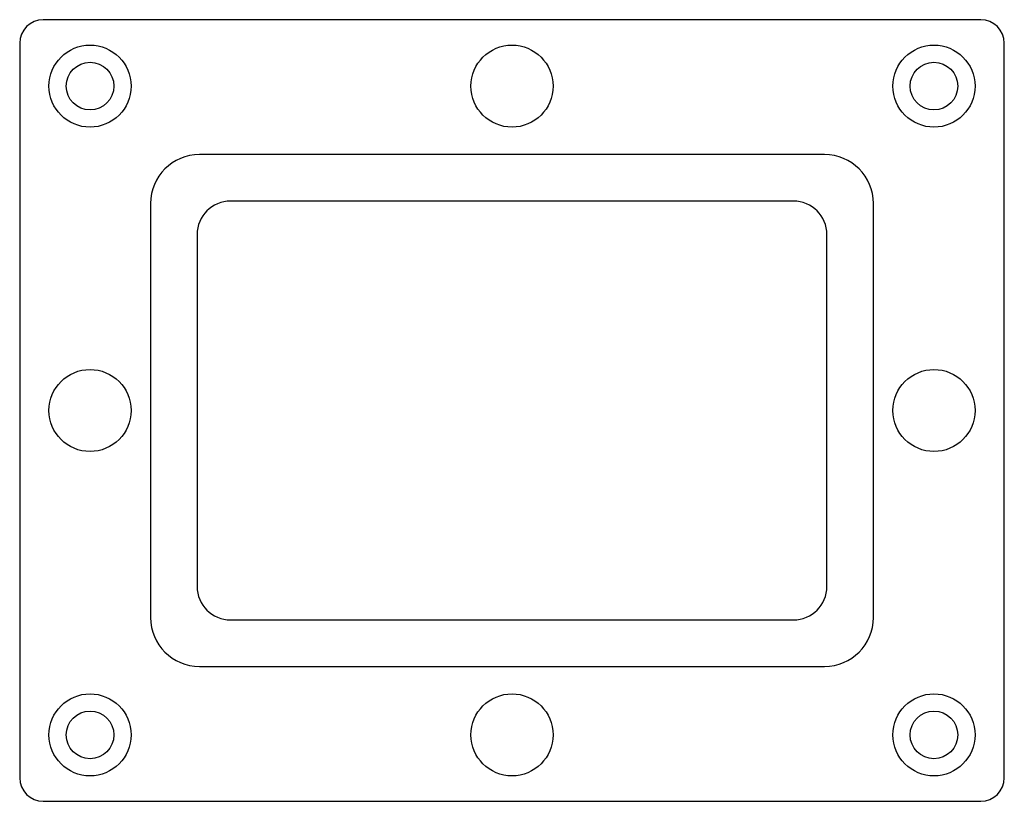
# Model space of a CAD drawing. Header units: millimetres. Extents: x -63 to 63, y -50 to 50.
import ezdxf

# ---------------------------------------------------------------- set-up
doc = ezdxf.new("R2010")
doc.units = ezdxf.units.MM

msp = doc.modelspace()

# ---------------------------------------------------------------- linework, layer by layer
at = {"layer": 'COUNTERBORE'}
for centre in [(-54, 41.5), (54, 41.5), (-54, -41.5), (54, -41.5)]:
    msp.add_circle(centre, 5.25, dxfattribs=at)
at = {"layer": 'HOLES'}
for centre, radius in [((0, 41.5), 5.25), ((-54, 41.5), 3.05), ((54, 41.5), 3.05), ((-54, 0), 5.25), ((54, 0), 5.25), ((0, -41.5), 5.25), ((-54, -41.5), 3.05), ((54, -41.5), 3.05)]:
    msp.add_circle(centre, radius, dxfattribs=at)
at = {"layer": 'OUTLINE'}
for p, q in [((60, 50), (-60, 50)), ((-63, 47), (-63, -47)), ((63, -47), (63, 47)), ((36, 26.8), (-36, 26.8)), ((-40.3, 22.5), (-40.3, -22.5)), ((40.3, -22.5), (40.3, 22.5)), ((-36, -26.8), (36, -26.8)), ((-60, -50), (60, -50))]:
    msp.add_line(p, q, dxfattribs=at)
for centre, radius, start, end in [((-60, 47), 3, 90, 180), ((60, 47), 3, 0, 90), ((-36, 22.5), 4.3, 90, 180), ((36, 22.5), 4.3, 0, 90), ((-36, -22.5), 4.3, 180, 270), ((36, -22.5), 4.3, 270, 360), ((-60, -47), 3, 180, 270), ((60, -47), 3, 270, 360)]:
    msp.add_arc(centre, radius, start, end, dxfattribs=at)
at = {"layer": 'POCKET'}
for p, q in [((40, 32.75), (-40, 32.75)), ((-46.25, 26.5), (-46.25, -26.5)), ((46.25, -26.5), (46.25, 26.5)), ((-40, -32.75), (40, -32.75))]:
    msp.add_line(p, q, dxfattribs=at)
for centre, start, end in [((-40, 26.5), 90, 180), ((40, 26.5), 0, 90), ((-40, -26.5), 180, 270), ((40, -26.5), 270, 360)]:
    msp.add_arc(centre, 6.25, start, end, dxfattribs=at)

doc.saveas('drawing.dxf')
